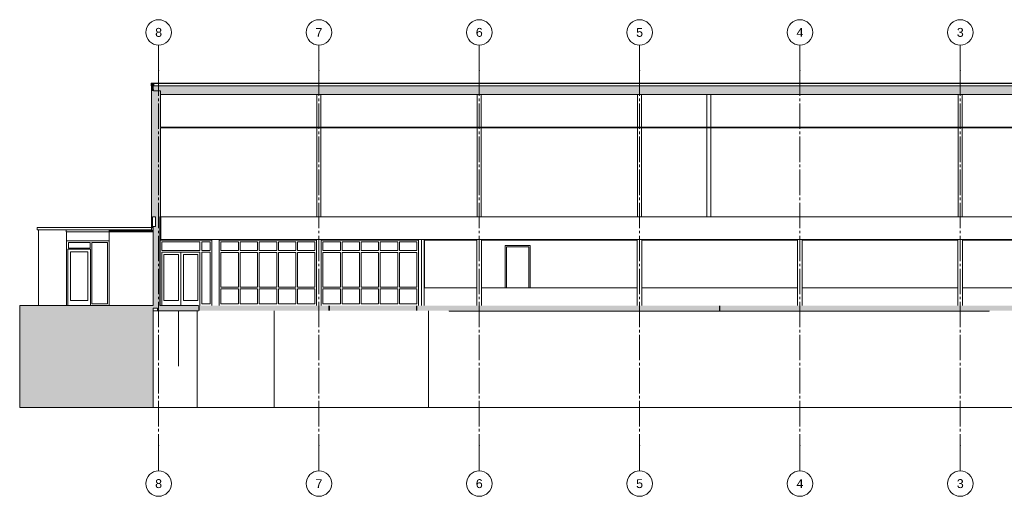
# Model space of a CAD drawing. Header units: millimetres. Extents: x -9479 to 359764, y -50700 to 13856.
# Tile 36 of 37: x 299774 to 338463, y -50700 to -31950. Entities that reach past the tile are written whole.
import ezdxf
from ezdxf.enums import TextEntityAlignment as Align

# ---------------------------------------------------------------- set-up
doc = ezdxf.new("R2010")
doc.units = ezdxf.units.MM
doc.header["$MEASUREMENT"] = 0
doc.linetypes.add('Streep-streepje', pattern=[1300, 1000, -100, 100, -100])
for name, color, linetype in [('21 Buitenwanden', 7, 'Continuous'), ('21 Buitenwanden Doorsnede-arcering', 7, 'Continuous'), ('22 NC Binnenwanden', 7, 'Continuous'), ('23 Vloeren', 7, 'Continuous'), ('23 Vloeren Doorsnede-arcering', 7, 'Continuous'), ('28 Draagconstructies', 7, 'Continuous'), ('28 Draagconstructies Doorsnede-arcering', 7, 'Continuous'), ('43 Vloerafwerking', 7, 'Continuous'), ('45 Plafondafwerking', 7, 'Continuous'), ('90_0 Terrein', 7, 'Continuous'), ('90_0 Terrein Doorsnede-arcering', 7, 'Continuous'), ('Deuren', 7, 'Continuous'), ('New_21 Buitenwanden', 7, 'Continuous'), ('New_21 Buitenwanden Doorsnede-arcering', 7, 'Continuous'), ('New_23 Vloeren', 7, 'Continuous'), ('New_23 Vloeren Doorsnede-arcering', 7, 'Continuous'), ('New_28 Draagconstructies', 7, 'Continuous'), ('Ramen', 7, 'Continuous'), ('Stramien', 7, 'Continuous')]:
    doc.layers.add(name, color=color, linetype=linetype)
doc.styles.add('GENERATED_STYLE_7', font='Arial.ttf')

# ---------------------------------------------------------------- blocks, each defined once
blk = doc.blocks.new('Section Element_484_4', base_point=(349412, -43200))
at = {"layer": '21 Buitenwanden Doorsnede-arcering', "linetype": 'Continuous', "lineweight": 0, "true_color": 0x000000}
for points in [[(304948, -34750), (304948, -39700), (304998, -39700), (304998, -34750)], [(304998, -34750), (304998, -39700), (305223, -39700), (305223, -34750)], [(305223, -39700), (305263, -39700), (305263, -34750), (305223, -34750)], [(305263, -34750), (305263, -39700), (305293, -39700), (305293, -36200), (305293, -36181), (305293, -34750)], [(305311, -34750), (305293, -34750), (305293, -36181), (305311, -36181)], [(305311, -36200), (305293, -36200), (305293, -39700), (305311, -39700)]]:
    blk.add_hatch(color=18, dxfattribs=at).paths.add_polyline_path(points)
at = {"layer": '21 Buitenwanden', "color": 7, "linetype": 'Continuous', "lineweight": 0}
for p, q in [((304948, -34750), (304948, -39700)), ((305223, -34750), (305038, -34750)), ((305311, -34750), (305293, -34750)), ((305311, -34750), (305311, -36181)), ((305311, -36200), (305311, -39700)), ((305113, -39700), (304998, -39700)), ((305293, -39700), (305283, -39700)), ((305311, -39700), (305293, -39700))]:
    blk.add_line(p, q, dxfattribs=at)
at = {"layer": '21 Buitenwanden', "color": 7, "linetype": 'Continuous', "lineweight": 0, "flags": 128}
blk.add_lwpolyline([(305293, -34750), (305263, -34750), (305223, -34750)], dxfattribs=at)
blk = doc.blocks.new('Section Element_485_4', base_point=(349412, -43200))
at = {"layer": '21 Buitenwanden', "color": 7, "linetype": 'Continuous', "lineweight": 0}
for p, q in [((305326, -39700), (305311, -39700)), ((349255, -39700), (349240, -39700))]:
    blk.add_line(p, q, dxfattribs=at)
blk = doc.blocks.new('Section Element_487_4', base_point=(349412, -43200))
at = {"layer": '21 Buitenwanden Doorsnede-arcering', "linetype": 'Continuous', "lineweight": 0, "true_color": 0x000000}
for points in [[(305113, -39700), (305113, -43300), (305138, -43300), (305138, -39700)], [(305138, -39700), (305138, -43300), (305183, -43300), (305183, -39700)], [(305183, -43300), (305283, -43300), (305283, -39700), (305183, -39700)], [(305113, -40084), (305013, -40084), (305013, -43300), (305113, -43300)]]:
    blk.add_hatch(color=18, dxfattribs=at).paths.add_polyline_path(points)
at = {"layer": '21 Buitenwanden', "color": 7, "linetype": 'Continuous', "lineweight": 0}
for p, q in [((305113, -39700), (305113, -40084)), ((305283, -39700), (305283, -43200)), ((305013, -40084), (305013, -43200)), ((305113, -40084), (305013, -40084)), ((305113, -43300), (305013, -43300)), ((305138, -43300), (305113, -43300)), ((305183, -43300), (305138, -43300))]:
    blk.add_line(p, q, dxfattribs=at)
blk = doc.blocks.new('Section Element_488_4', base_point=(349412, -43200))
at = {"layer": '21 Buitenwanden', "color": 7, "linetype": 'Continuous', "lineweight": 0}
for p, q in [((300515, -40300), (300515, -43200)), ((301598, -40300), (301620, -40300)), ((301620, -40300), (301620, -40650)), ((303294, -40300), (303294, -40650)), ((303295, -40300), (305013, -40300))]:
    blk.add_line(p, q, dxfattribs=at)
blk = doc.blocks.new('Section Element_494_4', base_point=(349412, -43200))
at = {"layer": 'Deuren', "color": 1, "linetype": 'Continuous', "lineweight": 0}
for p, q in [((318850, -40833), (319834, -40833)), ((318850, -40900), (318850, -40833)), ((318850, -42500), (318850, -40900)), ((319784, -40883), (318900, -40883)), ((318900, -40883), (318900, -42500)), ((319784, -42500), (319784, -40883)), ((319834, -40833), (319834, -40900)), ((319834, -40900), (319834, -42500))]:
    blk.add_line(p, q, dxfattribs=at)
blk = doc.blocks.new('Section Element_496_4', base_point=(349412, -43200))
at = {"layer": '22 NC Binnenwanden', "color": 7, "linetype": 'Continuous', "lineweight": 0}
for p, q in [((305303, -39800), (305326, -39800)), ((305303, -39800), (305303, -40620)), ((307617, -43200), (307617, -40620)), ((315449, -40620), (315449, -43200))]:
    blk.add_line(p, q, dxfattribs=at)
blk = doc.blocks.new('Section Element_497_4', base_point=(349412, -43200))
at = {"layer": '23 Vloeren Doorsnede-arcering', "linetype": 'Continuous', "lineweight": 0, "true_color": 0x000000}
for points in [[(305038, -34650), (305038, -34655), (349528, -34655), (349528, -34650)], [(349528, -34655), (305038, -34655), (305038, -34675), (349528, -34675)], [(305038, -34694), (349528, -34694), (349528, -34675), (305038, -34675)], [(305038, -34694), (305038, -34750), (305311, -34750), (305311, -34894), (349255, -34894), (349255, -34750), (349528, -34750), (349528, -34694)]]:
    blk.add_hatch(color=18, dxfattribs=at).paths.add_polyline_path(points)
at = {"layer": '23 Vloeren', "color": 7, "linetype": 'Continuous', "lineweight": 0}
blk.add_line((349255, -34894), (305311, -34894), dxfattribs=at)
blk = doc.blocks.new('Section Element_499_4', base_point=(349412, -43200))
at = {"layer": '21 Buitenwanden Doorsnede-arcering', "linetype": 'Continuous', "lineweight": 0, "true_color": 0x000000}
blk.add_hatch(color=18, dxfattribs=at).paths.add_polyline_path([(304998, -34550), (304948, -34550), (304948, -34750), (304998, -34750)])
at = {"layer": '21 Buitenwanden', "color": 7, "linetype": 'Continuous', "lineweight": 0}
blk.add_line((304948, -34550), (304948, -34750), dxfattribs=at)
blk = doc.blocks.new('Section Element_501_4', base_point=(349412, -43200))
at = {"layer": 'Deuren', "color": 7, "linetype": 'Continuous', "lineweight": 0}
for p, q in [((305303, -40620), (307325, -40620)), ((307325, -40620), (307325, -43200))]:
    blk.add_line(p, q, dxfattribs=at)
at = {"layer": 'Deuren', "color": 1, "linetype": 'Continuous', "lineweight": 0}
for p, q in [((305358, -40687), (305358, -41033)), ((306858, -40687), (305358, -40687)), ((306858, -41033), (306858, -40687)), ((306925, -40687), (306925, -41033)), ((307258, -40687), (306925, -40687)), ((307258, -41033), (307258, -40687)), ((305358, -41033), (306858, -41033)), ((305358, -41100), (305358, -43200)), ((306858, -41100), (305358, -41100)), ((305441, -43000), (305441, -41183)), ((305441, -41183), (306008, -41183)), ((306008, -41183), (306008, -43000)), ((306108, -41100), (306108, -43200)), ((306208, -41183), (306208, -43000)), ((306775, -41183), (306208, -41183)), ((306775, -43000), (306775, -41183)), ((306858, -43200), (306858, -41100)), ((306925, -41033), (307258, -41033)), ((306925, -41100), (306925, -43133)), ((307258, -41100), (306925, -41100)), ((307258, -43133), (307258, -41100)), ((306008, -43000), (305441, -43000)), ((306208, -43000), (306775, -43000)), ((306925, -43133), (307258, -43133))]:
    blk.add_line(p, q, dxfattribs=at)
blk = doc.blocks.new('Section Element_502_4', base_point=(349412, -43200))
at = {"layer": '23 Vloeren', "color": 7, "linetype": 'Continuous', "lineweight": 0}
blk.add_line((305013, -43400), (305183, -43400), dxfattribs=at)
blk = doc.blocks.new('Section Element_503_4', base_point=(349412, -43200))
at = {"layer": '23 Vloeren Doorsnede-arcering', "linetype": 'Continuous', "lineweight": 0, "true_color": 0x000000}
for points in [[(305183, -43300), (305183, -43400), (306798, -43400), (306798, -43200), (305283, -43200), (305283, -43300)], [(306849, -43200), (306849, -43400), (311904, -43400), (311904, -43200)], [(349283, -43200), (347768, -43200), (347768, -43400), (349383, -43400), (349383, -43300), (349283, -43300)]]:
    blk.add_hatch(color=18, dxfattribs=at).paths.add_polyline_path(points)
at = {"layer": '23 Vloeren', "color": 7, "linetype": 'Continuous', "lineweight": 0}
for p, q in [((305183, -43300), (305183, -43400)), ((306798, -43200), (305283, -43200)), ((349283, -43200), (347768, -43200)), ((349383, -43300), (349383, -43400)), ((306798, -43400), (305183, -43400)), ((349383, -43400), (347768, -43400))]:
    blk.add_line(p, q, dxfattribs=at)
blk = doc.blocks.new('Section Element_504_4', base_point=(349412, -43200))
at = {"layer": '28 Draagconstructies', "color": 7, "linetype": 'Continuous', "lineweight": 0}
blk.add_line((305293, -43200), (305293, -39700), dxfattribs=at)
blk = doc.blocks.new('Section Element_505_4', base_point=(349412, -43200))
at = {"layer": '28 Draagconstructies', "color": 7, "linetype": 'Continuous', "lineweight": 0}
for p, q in [((336653, -36181), (336653, -34894)), ((336813, -36181), (336813, -34894)), ((336653, -39700), (336653, -36200)), ((336813, -39700), (336813, -36200))]:
    blk.add_line(p, q, dxfattribs=at)
blk = doc.blocks.new('Section Element_506_4', base_point=(349412, -43200))
at = {"layer": 'New_28 Draagconstructies', "color": 7, "linetype": 'Continuous', "lineweight": 0}
for p, q in [((326772, -36181), (326772, -34894)), ((326932, -36181), (326932, -34894)), ((326772, -39700), (326772, -36200)), ((326932, -39700), (326932, -36200))]:
    blk.add_line(p, q, dxfattribs=at)
blk = doc.blocks.new('Section Element_507_4', base_point=(349412, -43200))
at = {"layer": 'New_28 Draagconstructies', "color": 7, "linetype": 'Continuous', "lineweight": 0}
for p, q in [((324053, -36181), (324053, -34894)), ((324213, -36181), (324213, -34894)), ((324053, -39700), (324053, -36200)), ((324213, -39700), (324213, -36200))]:
    blk.add_line(p, q, dxfattribs=at)
blk = doc.blocks.new('Section Element_508_4', base_point=(349412, -43200))
at = {"layer": '28 Draagconstructies', "color": 7, "linetype": 'Continuous', "lineweight": 0}
for p, q in [((317753, -36181), (317753, -34894)), ((317913, -36181), (317913, -34894)), ((317753, -39700), (317753, -36200)), ((317913, -39700), (317913, -36200))]:
    blk.add_line(p, q, dxfattribs=at)
blk = doc.blocks.new('Section Element_509_4', base_point=(349412, -43200))
at = {"layer": '28 Draagconstructies', "color": 7, "linetype": 'Continuous', "lineweight": 0}
for p, q in [((311453, -36181), (311453, -34894)), ((311613, -36181), (311613, -34894)), ((311453, -39700), (311453, -36200)), ((311613, -39700), (311613, -36200))]:
    blk.add_line(p, q, dxfattribs=at)
blk = doc.blocks.new('Section Element_510_4', base_point=(349412, -43200))
at = {"layer": '90_0 Terrein Doorsnede-arcering', "linetype": 'Continuous', "lineweight": 0, "true_color": 0x000000}
for points in [[(305013, -43200), (299774, -43200), (299774, -47200), (305013, -47200)], [(349553, -47200), (351066, -47200), (351066, -43200), (349553, -43200)]]:
    blk.add_hatch(color=18, dxfattribs=at).paths.add_polyline_path(points)
at = {"layer": '90_0 Terrein', "color": 7, "linetype": 'Continuous', "lineweight": 0}
for p, q in [((299774, -43200), (299774, -47200)), ((305013, -43200), (299774, -43200)), ((305013, -43300), (305013, -47200)), ((351066, -43200), (349553, -43200)), ((349553, -43300), (349553, -47200)), ((351066, -43200), (351066, -47200)), ((306743, -47200), (306743, -43400)), ((309773, -47200), (309773, -43400)), ((315833, -47200), (315833, -43400)), ((341333, -47200), (341333, -43400)), ((346433, -47200), (346433, -43400)), ((305013, -47200), (299774, -47200)), ((305013, -47200), (306743, -47200)), ((306743, -47200), (309773, -47200)), ((309773, -47200), (315833, -47200)), ((315833, -47200), (341333, -47200)), ((341333, -47200), (346433, -47200)), ((346433, -47200), (349553, -47200)), ((351066, -47200), (349553, -47200))]:
    blk.add_line(p, q, dxfattribs=at)
blk = doc.blocks.new('Section Element_511_4', base_point=(349412, -43200))
at = {"layer": '28 Draagconstructies', "color": 7, "linetype": 'Continuous', "lineweight": 0}
for p, q in [((300465, -40120), (300465, -40220)), ((300465, -40120), (304948, -40120)), ((300465, -40220), (304948, -40220)), ((304948, -40120), (304948, -40220))]:
    blk.add_line(p, q, dxfattribs=at)
blk = doc.blocks.new('Section Element_512_4', base_point=(349412, -43200))
at = {"layer": '28 Draagconstructies', "color": 7, "linetype": 'Continuous', "lineweight": 0}
for p, q in [((305013, -40120), (304948, -40120)), ((305303, -40120), (305293, -40120))]:
    blk.add_line(p, q, dxfattribs=at)
blk = doc.blocks.new('Section Element_513_4', base_point=(349412, -43200))
at = {"layer": '28 Draagconstructies', "color": 7, "linetype": 'Continuous', "lineweight": 0}
for p, q in [((305326, -39700), (349240, -39700)), ((305326, -39700), (305326, -40600)), ((349240, -39700), (349240, -40600)), ((305326, -40600), (349240, -40600))]:
    blk.add_line(p, q, dxfattribs=at)
blk = doc.blocks.new('Section Element_514_4', base_point=(349412, -43200))
at = {"layer": '22 NC Binnenwanden', "color": 7, "linetype": 'Continuous', "lineweight": 0}
blk.add_line((306013, -43400), (306013, -45580), dxfattribs=at)
blk = doc.blocks.new('Section Element_516_4', base_point=(349412, -43200))
at = {"layer": 'Ramen', "color": 1, "linetype": 'Continuous', "lineweight": 0}
for p, q in [((307684, -42466), (307684, -41104)), ((307684, -41104), (308369, -41104)), ((308369, -41104), (308369, -42466)), ((308436, -42466), (308436, -41104)), ((308436, -41104), (309121, -41104)), ((309121, -41104), (309121, -42466)), ((309188, -42466), (309188, -41104)), ((309188, -41104), (309873, -41104)), ((309873, -41104), (309873, -42466)), ((309940, -42466), (309940, -41104)), ((309940, -41104), (310624, -41104)), ((310624, -41104), (310624, -42466)), ((310691, -42466), (310691, -41104)), ((310691, -41104), (311376, -41104)), ((311376, -41104), (311376, -42466)), ((308369, -42466), (307684, -42466)), ((309121, -42466), (308436, -42466)), ((309873, -42466), (309188, -42466)), ((310624, -42466), (309940, -42466)), ((311376, -42466), (310691, -42466))]:
    blk.add_line(p, q, dxfattribs=at)
blk = doc.blocks.new('Section Element_517_4', base_point=(349412, -43200))
at = {"layer": 'Ramen', "color": 1, "linetype": 'Continuous', "lineweight": 0}
for p, q in [((311690, -42466), (311690, -41104)), ((311690, -41104), (312375, -41104)), ((312375, -41104), (312375, -42466)), ((312442, -42466), (312442, -41104)), ((312442, -41104), (313127, -41104)), ((313127, -41104), (313127, -42466)), ((313194, -42466), (313194, -41104)), ((313194, -41104), (313878, -41104)), ((313878, -41104), (313878, -42466)), ((313945, -42466), (313945, -41104)), ((313945, -41104), (314630, -41104)), ((314630, -41104), (314630, -42466)), ((314697, -42466), (314697, -41104)), ((314697, -41104), (315382, -41104)), ((315382, -41104), (315382, -42466)), ((312375, -42466), (311690, -42466)), ((313127, -42466), (312442, -42466)), ((313878, -42466), (313194, -42466)), ((314630, -42466), (313945, -42466)), ((315382, -42466), (314697, -42466))]:
    blk.add_line(p, q, dxfattribs=at)
blk = doc.blocks.new('Section Element_518_4', base_point=(349412, -43200))
at = {"layer": 'Ramen', "color": 1, "linetype": 'Continuous', "lineweight": 0}
for p, q in [((311690, -43133), (311690, -42534)), ((311690, -42534), (312375, -42534)), ((312375, -42534), (312375, -43133)), ((312442, -43133), (312442, -42534)), ((312442, -42534), (313127, -42534)), ((313127, -42534), (313127, -43133)), ((313194, -43133), (313194, -42534)), ((313194, -42534), (313878, -42534)), ((313878, -42534), (313878, -43133)), ((313945, -43133), (313945, -42534)), ((313945, -42534), (314630, -42534)), ((314630, -42534), (314630, -43133)), ((314697, -43133), (314697, -42534)), ((314697, -42534), (315382, -42534)), ((315382, -42534), (315382, -43133)), ((312375, -43133), (311690, -43133)), ((313127, -43133), (312442, -43133)), ((313878, -43133), (313194, -43133)), ((314630, -43133), (313945, -43133)), ((315382, -43133), (314697, -43133))]:
    blk.add_line(p, q, dxfattribs=at)
blk = doc.blocks.new('Section Element_519_4', base_point=(349412, -43200))
at = {"layer": 'Ramen', "color": 1, "linetype": 'Continuous', "lineweight": 0}
for p, q in [((307684, -43133), (307684, -42534)), ((307684, -42534), (308369, -42534)), ((308369, -42534), (308369, -43133)), ((308436, -43133), (308436, -42534)), ((308436, -42534), (309121, -42534)), ((309121, -42534), (309121, -43133)), ((309188, -43133), (309188, -42534)), ((309188, -42534), (309873, -42534)), ((309873, -42534), (309873, -43133)), ((309940, -43133), (309940, -42534)), ((309940, -42534), (310624, -42534)), ((310624, -42534), (310624, -43133)), ((310691, -43133), (310691, -42534)), ((310691, -42534), (311376, -42534)), ((311376, -42534), (311376, -43133)), ((308369, -43133), (307684, -43133)), ((309121, -43133), (308436, -43133)), ((309873, -43133), (309188, -43133)), ((310624, -43133), (309940, -43133)), ((311376, -43133), (310691, -43133))]:
    blk.add_line(p, q, dxfattribs=at)
blk = doc.blocks.new('Section Element_520_4', base_point=(349412, -43200))
at = {"layer": 'Ramen', "color": 7, "linetype": 'Continuous', "lineweight": 0}
blk.add_line((307617, -40620), (311443, -40620), dxfattribs=at)
at = {"layer": 'Ramen', "color": 1, "linetype": 'Continuous', "lineweight": 0}
for p, q in [((307684, -41036), (307684, -40687)), ((307684, -40687), (308369, -40687)), ((308369, -40687), (308369, -41036)), ((308436, -41036), (308436, -40687)), ((308436, -40687), (309121, -40687)), ((309121, -40687), (309121, -41036)), ((309188, -41036), (309188, -40687)), ((309188, -40687), (309873, -40687)), ((309873, -40687), (309873, -41036)), ((309940, -41036), (309940, -40687)), ((309940, -40687), (310624, -40687)), ((310624, -40687), (310624, -41036)), ((310691, -41036), (310691, -40687)), ((310691, -40687), (311376, -40687)), ((311376, -40687), (311376, -41036)), ((308369, -41036), (307684, -41036)), ((309121, -41036), (308436, -41036)), ((309873, -41036), (309188, -41036)), ((310624, -41036), (309940, -41036)), ((311376, -41036), (310691, -41036))]:
    blk.add_line(p, q, dxfattribs=at)
blk = doc.blocks.new('Section Element_521_4', base_point=(349412, -43200))
at = {"layer": 'Ramen', "color": 7, "linetype": 'Continuous', "lineweight": 0}
blk.add_line((311623, -40620), (315449, -40620), dxfattribs=at)
at = {"layer": 'Ramen', "color": 1, "linetype": 'Continuous', "lineweight": 0}
for p, q in [((311690, -41036), (311690, -40687)), ((311690, -40687), (312375, -40687)), ((312375, -40687), (312375, -41036)), ((312442, -41036), (312442, -40687)), ((312442, -40687), (313127, -40687)), ((313127, -40687), (313127, -41036)), ((313194, -41036), (313194, -40687)), ((313194, -40687), (313878, -40687)), ((313878, -40687), (313878, -41036)), ((313945, -41036), (313945, -40687)), ((313945, -40687), (314630, -40687)), ((314630, -40687), (314630, -41036)), ((314697, -41036), (314697, -40687)), ((314697, -40687), (315382, -40687)), ((315382, -40687), (315382, -41036)), ((312375, -41036), (311690, -41036)), ((313127, -41036), (312442, -41036)), ((313878, -41036), (313194, -41036)), ((314630, -41036), (313945, -41036)), ((315382, -41036), (314697, -41036))]:
    blk.add_line(p, q, dxfattribs=at)
blk = doc.blocks.new('Section Element_522_4', base_point=(349412, -43200))
at = {"layer": '23 Vloeren Doorsnede-arcering', "linetype": 'Continuous', "lineweight": 0, "true_color": 0x000000}
blk.add_hatch(color=18, dxfattribs=at).paths.add_polyline_path([(349273, -36181), (305293, -36181), (305293, -36200), (349273, -36200)])
at = {"layer": '23 Vloeren', "color": 7, "linetype": 'Continuous', "lineweight": 0}
for p, q in [((349255, -36181), (305311, -36181)), ((349255, -36200), (305311, -36200))]:
    blk.add_line(p, q, dxfattribs=at)
blk = doc.blocks.new('Section Element_523_4', base_point=(349412, -43200))
at = {"layer": '22 NC Binnenwanden', "color": 7, "linetype": 'Continuous', "lineweight": 0}
for p, q in [((315663, -42500), (317743, -42500)), ((317923, -42500), (324043, -42500)), ((324223, -42500), (330343, -42500)), ((330523, -42500), (336643, -42500)), ((336823, -42500), (342953, -42500))]:
    blk.add_line(p, q, dxfattribs=at)
blk = doc.blocks.new('Section Element_525_4', base_point=(349412, -43200))
at = {"layer": 'New_21 Buitenwanden Doorsnede-arcering', "linetype": 'Continuous', "lineweight": 0, "true_color": 0x000000}
blk.add_hatch(color=18, dxfattribs=at).paths.add_polyline_path([(304998, -40100), (304998, -39700), (304948, -39700), (304948, -40100)])
at = {"layer": 'New_21 Buitenwanden', "color": 7, "linetype": 'Continuous', "lineweight": 0}
for p, q in [((304948, -39700), (304948, -40100)), ((304998, -39700), (304998, -40100)), ((304998, -40100), (304948, -40100))]:
    blk.add_line(p, q, dxfattribs=at)
blk = doc.blocks.new('Section Element_526_4', base_point=(349412, -43200))
at = {"layer": 'New_21 Buitenwanden', "color": 7, "linetype": 'Continuous', "lineweight": 0}
for p, q in [((305013, -40100), (304998, -40100)), ((305303, -40100), (305293, -40100)), ((349568, -40100), (349553, -40100))]:
    blk.add_line(p, q, dxfattribs=at)
blk = doc.blocks.new('Section Element_527_4', base_point=(349412, -43200))
at = {"layer": '21 Buitenwanden', "color": 7, "linetype": 'Continuous', "lineweight": 0}
for p, q in [((301598, -40220), (301598, -40300)), ((303295, -40220), (303295, -40300)), ((301598, -40300), (301620, -40300)), ((301620, -40300), (303294, -40300)), ((303294, -40300), (303295, -40300))]:
    blk.add_line(p, q, dxfattribs=at)
blk = doc.blocks.new('Section Element_528_4', base_point=(349412, -43200))
at = {"layer": '43 Vloerafwerking', "color": 7, "linetype": 'Continuous', "lineweight": 0}
for p, q in [((316650, -43415), (316650, -43400)), ((316650, -43415), (337863, -43415)), ((337863, -43415), (337863, -43400))]:
    blk.add_line(p, q, dxfattribs=at)
blk = doc.blocks.new('Section Element_529_4', base_point=(349412, -43200))
at = {"layer": 'New_28 Draagconstructies', "color": 7, "linetype": 'Continuous', "lineweight": 0}
blk.add_line((305038, -34450), (349528, -34450), dxfattribs=at)
blk = doc.blocks.new('Section Element_530_4', base_point=(349412, -43200))
at = {"layer": '28 Draagconstructies Doorsnede-arcering', "linetype": 'Continuous', "lineweight": 0, "true_color": 0x000000}
blk.add_hatch(color=18, dxfattribs=at).paths.add_polyline_path([(304938, -34550), (305038, -34550), (305038, -34450), (304938, -34450)])
at = {"layer": '28 Draagconstructies', "color": 7, "linetype": 'Continuous', "lineweight": 0}
for p, q in [((304938, -34450), (304938, -34550)), ((305038, -34450), (304938, -34450)), ((304948, -34550), (304938, -34550)), ((305038, -34450), (305038, -34460))]:
    blk.add_line(p, q, dxfattribs=at)
blk = doc.blocks.new('Section Element_533_4', base_point=(349412, -43200))
at = {"layer": 'New_21 Buitenwanden Doorsnede-arcering', "linetype": 'Continuous', "lineweight": 0, "true_color": 0x000000}
blk.add_hatch(color=18, dxfattribs=at).paths.add_polyline_path([(305038, -34550), (304998, -34550), (304998, -34750), (305038, -34750), (305038, -34555), (305048, -34555), (305048, -34460), (305038, -34460)])
at = {"layer": 'New_21 Buitenwanden', "color": 7, "linetype": 'Continuous', "lineweight": 0}
for p, q in [((305048, -34460), (305038, -34460)), ((305038, -34694), (305038, -34750)), ((305048, -34460), (305048, -34553))]:
    blk.add_line(p, q, dxfattribs=at)
blk = doc.blocks.new('Section Element_534_4', base_point=(349412, -43200))
at = {"layer": 'New_21 Buitenwanden', "color": 7, "linetype": 'Continuous', "lineweight": 0}
blk.add_line((349518, -34460), (305048, -34460), dxfattribs=at)
blk = doc.blocks.new('Section Element_535_4', base_point=(349412, -43200))
at = {"layer": 'Deuren', "color": 1, "linetype": 'Continuous', "lineweight": 0}
for p, q in [((315677, -40620), (315677, -40687)), ((315677, -40687), (315677, -42500))]:
    blk.add_line(p, q, dxfattribs=at)
blk = doc.blocks.new('Section Element_536_4', base_point=(349412, -43200))
at = {"layer": '22 NC Binnenwanden', "color": 7, "linetype": 'Continuous', "lineweight": 0}
for p, q in [((315563, -43200), (315563, -40600)), ((315663, -40600), (315663, -43200))]:
    blk.add_line(p, q, dxfattribs=at)
blk = doc.blocks.new('Section Element_537_4', base_point=(349412, -43200))
at = {"layer": 'New_23 Vloeren Doorsnede-arcering', "linetype": 'Continuous', "lineweight": 0, "true_color": 0x000000}
for points in [[(306798, -43400), (306849, -43400), (306849, -43200), (306798, -43200)], [(311904, -43400), (311966, -43400), (311966, -43200), (311904, -43200)], [(315340, -43200), (311966, -43200), (311966, -43400), (315340, -43400)], [(315340, -43400), (315396, -43400), (315396, -43200), (315340, -43200)], [(315396, -43200), (315396, -43400), (327257, -43400), (327257, -43200)], [(327309, -43400), (327309, -43200), (327257, -43200), (327257, -43400)], [(327309, -43400), (339171, -43400), (339171, -43200), (327309, -43200)], [(339171, -43400), (339226, -43400), (339226, -43200), (339171, -43200)], [(339226, -43200), (339226, -43400), (342601, -43400), (342601, -43200)], [(342662, -43400), (342662, -43200), (342601, -43200), (342601, -43400)], [(342662, -43400), (347717, -43400), (347717, -43200), (342662, -43200)], [(347768, -43400), (347768, -43200), (347717, -43200), (347717, -43400)]]:
    blk.add_hatch(color=18, dxfattribs=at).paths.add_polyline_path(points)
blk = doc.blocks.new('Section Element_538_4', base_point=(349412, -43200))
at = {"layer": '23 Vloeren', "color": 7, "linetype": 'Continuous', "lineweight": 0}
for p, q in [((305013, -40241), (303295, -40241)), ((305013, -40261), (303295, -40261)), ((303295, -40280), (305013, -40280)), ((305303, -40241), (305293, -40241)), ((305303, -40261), (305293, -40261)), ((305293, -40280), (305303, -40280)), ((305293, -40480), (305303, -40480))]:
    blk.add_line(p, q, dxfattribs=at)
blk = doc.blocks.new('Section Element_545_4', base_point=(349412, -43200))
at = {"layer": '28 Draagconstructies', "color": 7, "linetype": 'Continuous', "lineweight": 0}
for p, q in [((336643, -43200), (336643, -40600)), ((336823, -43200), (336823, -40600))]:
    blk.add_line(p, q, dxfattribs=at)
blk = doc.blocks.new('Section Element_546_4', base_point=(349412, -43200))
at = {"layer": '28 Draagconstructies', "color": 7, "linetype": 'Continuous', "lineweight": 0}
for p, q in [((330343, -43200), (330343, -40600)), ((330523, -43200), (330523, -40600))]:
    blk.add_line(p, q, dxfattribs=at)
blk = doc.blocks.new('Section Element_547_4', base_point=(349412, -43200))
at = {"layer": '28 Draagconstructies', "color": 7, "linetype": 'Continuous', "lineweight": 0}
for p, q in [((324043, -43200), (324043, -40600)), ((324223, -43200), (324223, -40600))]:
    blk.add_line(p, q, dxfattribs=at)
blk = doc.blocks.new('Section Element_548_4', base_point=(349412, -43200))
at = {"layer": '28 Draagconstructies', "color": 7, "linetype": 'Continuous', "lineweight": 0}
for p, q in [((317743, -43200), (317743, -40600)), ((317923, -43200), (317923, -40600))]:
    blk.add_line(p, q, dxfattribs=at)
blk = doc.blocks.new('Section Element_549_4', base_point=(349412, -43200))
at = {"layer": '28 Draagconstructies', "color": 7, "linetype": 'Continuous', "lineweight": 0}
for p, q in [((311443, -43200), (311443, -40600)), ((311623, -43200), (311623, -40600))]:
    blk.add_line(p, q, dxfattribs=at)
blk = doc.blocks.new('Section Element_550_4', base_point=(349412, -43200))
at = {"layer": 'New_23 Vloeren', "color": 7, "linetype": 'Continuous', "lineweight": 0}
for p, q in [((303295, -40236), (305013, -40236)), ((304948, -40139), (305013, -40139)), ((305013, -40141), (304948, -40141)), ((305293, -40139), (305303, -40139)), ((305303, -40141), (305293, -40141)), ((305293, -40236), (305303, -40236))]:
    blk.add_line(p, q, dxfattribs=at)
blk = doc.blocks.new('Section Element_551_4', base_point=(349412, -43200))
at = {"layer": 'New_23 Vloeren Doorsnede-arcering', "linetype": 'Continuous', "lineweight": 0, "true_color": 0x000000}
for points in [[(305038, -34555), (305038, -34650), (349528, -34650), (349528, -34555), (349518, -34555), (305048, -34555)], [(305048, -34553), (305048, -34555), (349518, -34555), (349518, -34553)]]:
    blk.add_hatch(color=18, dxfattribs=at).paths.add_polyline_path(points)
at = {"layer": 'New_23 Vloeren', "color": 7, "linetype": 'Continuous', "lineweight": 0}
blk.add_line((349518, -34553), (305048, -34553), dxfattribs=at)
blk = doc.blocks.new('Section Element_552_4', base_point=(349412, -43200))
at = {"layer": '45 Plafondafwerking', "color": 7, "linetype": 'Continuous', "lineweight": 0}
for p, q in [((305293, -40600), (305303, -40600)), ((305293, -40620), (305303, -40620)), ((315663, -40620), (317743, -40620)), ((317923, -40620), (324043, -40620)), ((324223, -40620), (330343, -40620)), ((330523, -40620), (336643, -40620)), ((336823, -40620), (342953, -40620))]:
    blk.add_line(p, q, dxfattribs=at)
blk = doc.blocks.new('Section Element_553_4', base_point=(349412, -43200))
at = {"layer": '21 Buitenwanden', "color": 7, "linetype": 'Continuous', "lineweight": 0}
blk.add_line((300515, -40220), (300515, -40300), dxfattribs=at)
blk = doc.blocks.new('Section Element_554_4', base_point=(349412, -43200))
at = {"layer": 'Deuren', "color": 2, "linetype": 'Continuous', "lineweight": 0}
blk.add_line((303294, -40650), (301620, -40650), dxfattribs=at)
at = {"layer": 'Deuren', "color": 7, "linetype": 'Continuous', "lineweight": 0}
for p, q in [((301620, -43200), (301620, -40650)), ((303294, -40650), (303294, -43200))]:
    blk.add_line(p, q, dxfattribs=at)
at = {"layer": 'Deuren', "color": 1, "linetype": 'Continuous', "lineweight": 0}
for p, q in [((301670, -40983), (301670, -41083)), ((302554, -40983), (301670, -40983)), ((301687, -40717), (301687, -40933)), ((302537, -40717), (301687, -40717)), ((301687, -40933), (302537, -40933)), ((302537, -40933), (302537, -40717)), ((302554, -41083), (302554, -40983)), ((302604, -40717), (302604, -43133)), ((303227, -40717), (302604, -40717)), ((303227, -43133), (303227, -40717)), ((301670, -41083), (301670, -43000)), ((301770, -43000), (301770, -41083)), ((301770, -41083), (302454, -41083)), ((302454, -41083), (302454, -43000)), ((302554, -43000), (302554, -41083)), ((301670, -43000), (301670, -43200)), ((302454, -43000), (301770, -43000)), ((302554, -43200), (302554, -43000)), ((302604, -43133), (303227, -43133))]:
    blk.add_line(p, q, dxfattribs=at)
blk = doc.blocks.new('Standard grid marker[35]_4', base_point=(305233, -32950))
at = {"layer": 'Stramien', "color": 7, "linetype": 'Streep-streepje', "lineweight": 0}
for p, q in [((305233, -33950), (305233, -32950)), ((305233, -33950), (305233, -48700)), ((305233, -48700), (305233, -49700))]:
    blk.add_line(p, q, dxfattribs=at)
at = {"layer": 'Stramien', "color": 7, "linetype": 'Continuous', "lineweight": 0, "flags": 128}
for points in [[(305233, -32950, 1), (305233, -31950, 1)], [(305233, -50700, 1), (305233, -49700, 1)]]:
    blk.add_lwpolyline(points, format="xyb", close=True, dxfattribs=at)
at = {"layer": 'Stramien', "color": 7, "linetype": 'Streep-streepje', "lineweight": 0}
for p in [(305233, -33950), (305233, -33950), (305233, -48700), (305233, -48700)]:
    blk.add_point(p, dxfattribs=at)
at = {"layer": 'Stramien', "color": 2, "lineweight": 0, "style": 'GENERATED_STYLE_7'}
for tag, p in [('AC_MarkerText_1_0', (305233, -32275)), ('AC_MarkerText_1_1', (305233, -50025))]:
    blk.add_attdef(tag, text='', height=350, rotation=360, dxfattribs=at).set_placement(p, align=Align.TOP_CENTER)
blk = doc.blocks.new('Standard grid marker[36]_4', base_point=(311533, -32950))
at = {"layer": 'Stramien', "color": 7, "linetype": 'Streep-streepje', "lineweight": 0}
for p, q in [((311533, -33950), (311533, -32950)), ((311533, -33950), (311533, -48700)), ((311533, -48700), (311533, -49700))]:
    blk.add_line(p, q, dxfattribs=at)
at = {"layer": 'Stramien', "color": 7, "linetype": 'Continuous', "lineweight": 0, "flags": 128}
for points in [[(311533, -32950, 1), (311533, -31950, 1)], [(311533, -50700, 1), (311533, -49700, 1)]]:
    blk.add_lwpolyline(points, format="xyb", close=True, dxfattribs=at)
at = {"layer": 'Stramien', "color": 7, "linetype": 'Streep-streepje', "lineweight": 0}
for p in [(311533, -33950), (311533, -33950), (311533, -48700), (311533, -48700)]:
    blk.add_point(p, dxfattribs=at)
at = {"layer": 'Stramien', "color": 2, "lineweight": 0, "style": 'GENERATED_STYLE_7'}
for tag, p in [('AC_MarkerText_1_0', (311533, -32275)), ('AC_MarkerText_1_1', (311533, -50025))]:
    blk.add_attdef(tag, text='', height=350, rotation=360, dxfattribs=at).set_placement(p, align=Align.TOP_CENTER)
blk = doc.blocks.new('Standard grid marker[37]_4', base_point=(317833, -32950))
at = {"layer": 'Stramien', "color": 7, "linetype": 'Streep-streepje', "lineweight": 0}
for p, q in [((317833, -33950), (317833, -32950)), ((317833, -33950), (317833, -48700)), ((317833, -48700), (317833, -49700))]:
    blk.add_line(p, q, dxfattribs=at)
at = {"layer": 'Stramien', "color": 7, "linetype": 'Continuous', "lineweight": 0, "flags": 128}
for points in [[(317833, -32950, 1), (317833, -31950, 1)], [(317833, -50700, 1), (317833, -49700, 1)]]:
    blk.add_lwpolyline(points, format="xyb", close=True, dxfattribs=at)
at = {"layer": 'Stramien', "color": 7, "linetype": 'Streep-streepje', "lineweight": 0}
for p in [(317833, -33950), (317833, -33950), (317833, -48700), (317833, -48700)]:
    blk.add_point(p, dxfattribs=at)
at = {"layer": 'Stramien', "color": 2, "lineweight": 0, "style": 'GENERATED_STYLE_7'}
for tag, p in [('AC_MarkerText_1_0', (317833, -32275)), ('AC_MarkerText_1_1', (317833, -50025))]:
    blk.add_attdef(tag, text='', height=350, rotation=360, dxfattribs=at).set_placement(p, align=Align.TOP_CENTER)
blk = doc.blocks.new('Standard grid marker[38]_4', base_point=(324133, -32950))
at = {"layer": 'Stramien', "color": 7, "linetype": 'Streep-streepje', "lineweight": 0}
for p, q in [((324133, -33950), (324133, -32950)), ((324133, -33950), (324133, -48700)), ((324133, -48700), (324133, -49700))]:
    blk.add_line(p, q, dxfattribs=at)
at = {"layer": 'Stramien', "color": 7, "linetype": 'Continuous', "lineweight": 0, "flags": 128}
for points in [[(324133, -32950, 1), (324133, -31950, 1)], [(324133, -50700, 1), (324133, -49700, 1)]]:
    blk.add_lwpolyline(points, format="xyb", close=True, dxfattribs=at)
at = {"layer": 'Stramien', "color": 7, "linetype": 'Streep-streepje', "lineweight": 0}
for p in [(324133, -33950), (324133, -33950), (324133, -48700), (324133, -48700)]:
    blk.add_point(p, dxfattribs=at)
at = {"layer": 'Stramien', "color": 2, "lineweight": 0, "style": 'GENERATED_STYLE_7'}
for tag, p in [('AC_MarkerText_1_0', (324133, -32275)), ('AC_MarkerText_1_1', (324133, -50025))]:
    blk.add_attdef(tag, text='', height=350, rotation=360, dxfattribs=at).set_placement(p, align=Align.TOP_CENTER)
blk = doc.blocks.new('Standard grid marker[39]_4', base_point=(330433, -32950))
at = {"layer": 'Stramien', "color": 7, "linetype": 'Streep-streepje', "lineweight": 0}
for p, q in [((330433, -33950), (330433, -32950)), ((330433, -33950), (330433, -48700)), ((330433, -48700), (330433, -49700))]:
    blk.add_line(p, q, dxfattribs=at)
at = {"layer": 'Stramien', "color": 7, "linetype": 'Continuous', "lineweight": 0, "flags": 128}
for points in [[(330433, -32950, 1), (330433, -31950, 1)], [(330433, -50700, 1), (330433, -49700, 1)]]:
    blk.add_lwpolyline(points, format="xyb", close=True, dxfattribs=at)
at = {"layer": 'Stramien', "color": 7, "linetype": 'Streep-streepje', "lineweight": 0}
for p in [(330433, -33950), (330433, -33950), (330433, -48700), (330433, -48700)]:
    blk.add_point(p, dxfattribs=at)
at = {"layer": 'Stramien', "color": 2, "lineweight": 0, "style": 'GENERATED_STYLE_7'}
for tag, p in [('AC_MarkerText_1_0', (330433, -32275)), ('AC_MarkerText_1_1', (330433, -50025))]:
    blk.add_attdef(tag, text='', height=350, rotation=360, dxfattribs=at).set_placement(p, align=Align.TOP_CENTER)
blk = doc.blocks.new('Standard grid marker[40]_4', base_point=(336733, -32950))
at = {"layer": 'Stramien', "color": 7, "linetype": 'Streep-streepje', "lineweight": 0}
for p, q in [((336733, -33950), (336733, -32950)), ((336733, -33950), (336733, -48700)), ((336733, -48700), (336733, -49700))]:
    blk.add_line(p, q, dxfattribs=at)
at = {"layer": 'Stramien', "color": 7, "linetype": 'Continuous', "lineweight": 0, "flags": 128}
for points in [[(336733, -32950, 1), (336733, -31950, 1)], [(336733, -50700, 1), (336733, -49700, 1)]]:
    blk.add_lwpolyline(points, format="xyb", close=True, dxfattribs=at)
at = {"layer": 'Stramien', "color": 7, "linetype": 'Streep-streepje', "lineweight": 0}
for p in [(336733, -33950), (336733, -33950), (336733, -48700), (336733, -48700)]:
    blk.add_point(p, dxfattribs=at)
at = {"layer": 'Stramien', "color": 2, "lineweight": 0, "style": 'GENERATED_STYLE_7'}
for tag, p in [('AC_MarkerText_1_0', (336733, -32275)), ('AC_MarkerText_1_1', (336733, -50025))]:
    blk.add_attdef(tag, text='', height=350, rotation=360, dxfattribs=at).set_placement(p, align=Align.TOP_CENTER)

msp = doc.modelspace()

# ---------------------------------------------------------------- block references
at = {"layer": '21 Buitenwanden', "lineweight": 0}
for name in ['Section Element_499_4', 'Section Element_484_4', 'Section Element_487_4', 'Section Element_485_4', 'Section Element_553_4', 'Section Element_527_4', 'Section Element_488_4']:
    msp.add_blockref(name, (349412, -43200), dxfattribs=at)
at = {"layer": '22 NC Binnenwanden', "lineweight": 0}
for name in ['Section Element_496_4', 'Section Element_536_4', 'Section Element_523_4', 'Section Element_514_4']:
    msp.add_blockref(name, (349412, -43200), dxfattribs=at)
at = {"layer": '23 Vloeren', "lineweight": 0}
for name in ['Section Element_497_4', 'Section Element_522_4', 'Section Element_538_4', 'Section Element_503_4', 'Section Element_502_4']:
    msp.add_blockref(name, (349412, -43200), dxfattribs=at)
at = {"layer": '28 Draagconstructies', "lineweight": 0}
for name in ['Section Element_530_4', 'Section Element_509_4', 'Section Element_508_4', 'Section Element_505_4', 'Section Element_504_4', 'Section Element_513_4', 'Section Element_511_4', 'Section Element_512_4', 'Section Element_549_4', 'Section Element_548_4', 'Section Element_547_4', 'Section Element_546_4', 'Section Element_545_4']:
    msp.add_blockref(name, (349412, -43200), dxfattribs=at)
at = {"layer": '43 Vloerafwerking', "lineweight": 0}
msp.add_blockref('Section Element_528_4', (349412, -43200), dxfattribs=at)
at = {"layer": '45 Plafondafwerking', "lineweight": 0}
msp.add_blockref('Section Element_552_4', (349412, -43200), dxfattribs=at)
at = {"layer": '90_0 Terrein', "lineweight": 0}
msp.add_blockref('Section Element_510_4', (349412, -43200), dxfattribs=at)
at = {"layer": 'Deuren', "lineweight": 0}
for name in ['Section Element_501_4', 'Section Element_535_4', 'Section Element_554_4', 'Section Element_494_4']:
    msp.add_blockref(name, (349412, -43200), dxfattribs=at)
at = {"layer": 'New_21 Buitenwanden', "lineweight": 0}
for name in ['Section Element_533_4', 'Section Element_534_4', 'Section Element_525_4', 'Section Element_526_4']:
    msp.add_blockref(name, (349412, -43200), dxfattribs=at)
at = {"layer": 'New_23 Vloeren', "lineweight": 0}
for name in ['Section Element_551_4', 'Section Element_550_4', 'Section Element_537_4']:
    msp.add_blockref(name, (349412, -43200), dxfattribs=at)
at = {"layer": 'New_28 Draagconstructies', "lineweight": 0}
for name in ['Section Element_529_4', 'Section Element_507_4', 'Section Element_506_4']:
    msp.add_blockref(name, (349412, -43200), dxfattribs=at)
at = {"layer": 'Ramen', "lineweight": 0}
for name in ['Section Element_520_4', 'Section Element_521_4', 'Section Element_516_4', 'Section Element_517_4', 'Section Element_519_4', 'Section Element_518_4']:
    msp.add_blockref(name, (349412, -43200), dxfattribs=at)
at = {"layer": 'Stramien', "color": 7, "linetype": 'Continuous', "lineweight": 0}
ref = msp.add_blockref('Standard grid marker[35]_4', (305233, -32950), dxfattribs=at)
ref.add_attrib('AC_MarkerText_1', '8', dxfattribs={"color": 2, "lineweight": 0, "height": 350, "rotation": 360, "style": 'GENERATED_STYLE_7'}).set_placement((305233, -32275), align=Align.TOP_CENTER)
ref.add_attrib('AC_MarkerText_1_1', '8', dxfattribs={"color": 2, "lineweight": 0, "height": 350, "rotation": 360, "style": 'GENERATED_STYLE_7'}).set_placement((305233, -50025), align=Align.TOP_CENTER)
ref = msp.add_blockref('Standard grid marker[36]_4', (311533, -32950), dxfattribs=at)
ref.add_attrib('AC_MarkerText_1', '7', dxfattribs={"color": 2, "lineweight": 0, "height": 350, "rotation": 360, "style": 'GENERATED_STYLE_7'}).set_placement((311533, -32275), align=Align.TOP_CENTER)
ref.add_attrib('AC_MarkerText_1_1', '7', dxfattribs={"color": 2, "lineweight": 0, "height": 350, "rotation": 360, "style": 'GENERATED_STYLE_7'}).set_placement((311533, -50025), align=Align.TOP_CENTER)
ref = msp.add_blockref('Standard grid marker[37]_4', (317833, -32950), dxfattribs=at)
ref.add_attrib('AC_MarkerText_1', '6', dxfattribs={"color": 2, "lineweight": 0, "height": 350, "rotation": 360, "style": 'GENERATED_STYLE_7'}).set_placement((317833, -32275), align=Align.TOP_CENTER)
ref.add_attrib('AC_MarkerText_1_1', '6', dxfattribs={"color": 2, "lineweight": 0, "height": 350, "rotation": 360, "style": 'GENERATED_STYLE_7'}).set_placement((317833, -50025), align=Align.TOP_CENTER)
ref = msp.add_blockref('Standard grid marker[38]_4', (324133, -32950), dxfattribs=at)
ref.add_attrib('AC_MarkerText_1', '5', dxfattribs={"color": 2, "lineweight": 0, "height": 350, "rotation": 360, "style": 'GENERATED_STYLE_7'}).set_placement((324133, -32275), align=Align.TOP_CENTER)
ref.add_attrib('AC_MarkerText_1_1', '5', dxfattribs={"color": 2, "lineweight": 0, "height": 350, "rotation": 360, "style": 'GENERATED_STYLE_7'}).set_placement((324133, -50025), align=Align.TOP_CENTER)
ref = msp.add_blockref('Standard grid marker[39]_4', (330433, -32950), dxfattribs=at)
ref.add_attrib('AC_MarkerText_1', '4', dxfattribs={"color": 2, "lineweight": 0, "height": 350, "rotation": 360, "style": 'GENERATED_STYLE_7'}).set_placement((330433, -32275), align=Align.TOP_CENTER)
ref.add_attrib('AC_MarkerText_1_1', '4', dxfattribs={"color": 2, "lineweight": 0, "height": 350, "rotation": 360, "style": 'GENERATED_STYLE_7'}).set_placement((330433, -50025), align=Align.TOP_CENTER)
ref = msp.add_blockref('Standard grid marker[40]_4', (336733, -32950), dxfattribs=at)
ref.add_attrib('AC_MarkerText_1', '3', dxfattribs={"color": 2, "lineweight": 0, "height": 350, "rotation": 360, "style": 'GENERATED_STYLE_7'}).set_placement((336733, -32275), align=Align.TOP_CENTER)
ref.add_attrib('AC_MarkerText_1_1', '3', dxfattribs={"color": 2, "lineweight": 0, "height": 350, "rotation": 360, "style": 'GENERATED_STYLE_7'}).set_placement((336733, -50025), align=Align.TOP_CENTER)

doc.saveas('drawing.dxf')
